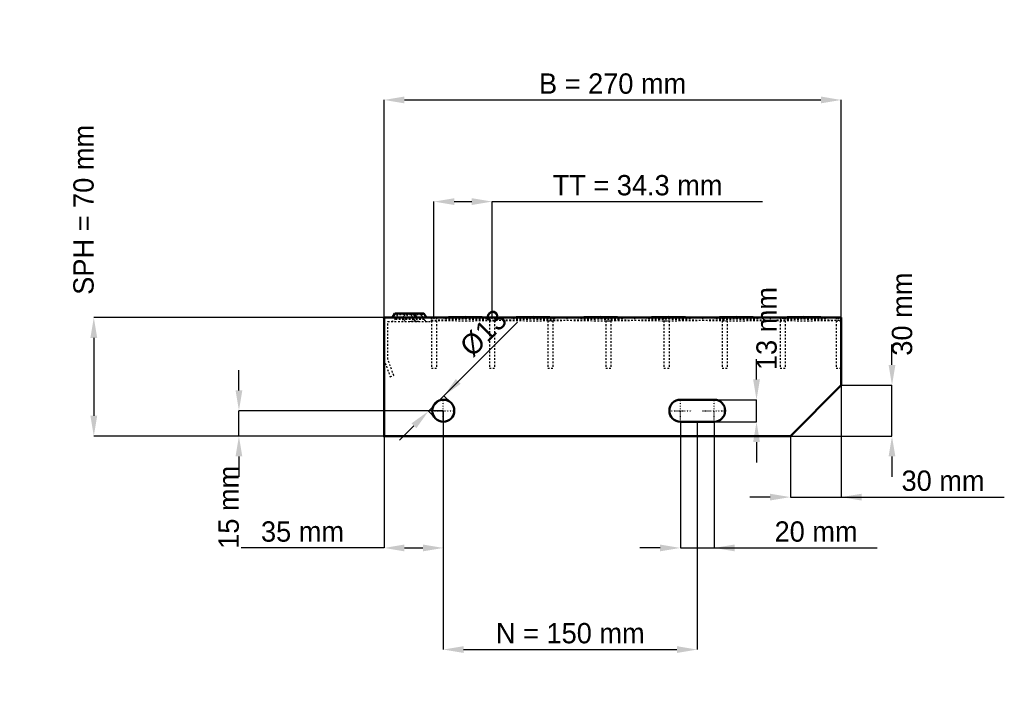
# Model space of a CAD drawing. Header units: millimetres. Extents: x -215 to 366, y -154 to 246.
import ezdxf

# ---------------------------------------------------------------- set-up
doc = ezdxf.new("R2010")
doc.units = ezdxf.units.MM
doc.linetypes.add('Center', pattern=[1.5, 0.45, -0.5, 0.05, -0.5])
doc.linetypes.add('Dashed', pattern=[2, 1, -1])
for name, color, linetype, lineweight in [('2d ConnectionPoints', 7, 'Continuous', 50), ('AM_0', 7, 'Continuous', 50), ('AM_5', 3, 'Continuous', 25), ('AM_7', 7, 'Center', 25), ('AM_9', 6, 'Dashed', 25)]:
    doc.layers.add(name, color=color, linetype=linetype, lineweight=lineweight)
doc.dimstyles.new('ISO-25', dxfattribs={"dimtxt": 2.5, "dimasz": 2.5, "dimexe": 1.25, "dimexo": 0.625, "dimtad": 1, "dimtxsty": 'Standard', "dimcen": 2.5, "dimadec": 0, "dimazin": 0, "dimtfac": 1, "dimtmove": 0, "dimatfit": 3, "dimfxl": 1, "dimarcsym": 0})

# ---------------------------------------------------------------- blocks, each defined once
blk = doc.blocks.new('1_vud62bo3akmqspb6cg4u9nais________0_in_L10002310SP33034383350_0')
at = {"layer": 'AM_0'}
for p, q in [((28, 70), (48, 70.33)), ((48, 70.33), (68, 70)), ((48, 70.33), (48, 70)), ((68, 70), (88, 70.33)), ((88, 70.33), (108, 70)), ((88, 70.33), (88, 70)), ((108, 70), (128, 70.33)), ((128, 70.33), (148, 70)), ((128, 70.33), (128, 70)), ((148, 70), (168, 70.33)), ((168, 70.33), (188, 70)), ((168, 70.33), (168, 70)), ((188, 70), (208, 70.33)), ((208, 70.33), (228, 70)), ((208, 70.33), (208, 70)), ((228, 70), (248, 70.33)), ((248, 70.33), (268, 70)), ((248, 70.33), (248, 70)), ((268, 70), (270, 70.03)), ((270, 70.01), (270, 70.03))]:
    blk.add_line(p, q, dxfattribs=at)
at = {"layer": 'AM_9'}
for p, q in [((28, 70), (68, 68.4)), ((28, 68.4), (68, 70)), ((48, 70), (48, 68.07)), ((68, 70), (108, 68.4)), ((68, 68.4), (108, 70)), ((68, 70), (68, 68.4)), ((88, 70), (88, 68.07)), ((108, 70), (148, 68.4)), ((108, 70), (108, 68.4)), ((108, 68.4), (148, 70)), ((128, 70), (128, 68.07)), ((148, 70), (188, 68.4)), ((148, 68.4), (188, 70)), ((148, 70), (148, 68.4)), ((168, 70), (168, 68.07)), ((188, 70), (228, 68.4)), ((188, 70), (188, 68.4)), ((188, 68.4), (228, 70)), ((208, 70), (208, 68.07)), ((228, 70), (268, 68.4)), ((228, 68.4), (268, 70)), ((228, 70), (228, 68.4)), ((248, 70), (248, 68.07)), ((268, 70), (270, 69.92)), ((268, 70), (268, 68.4)), ((28, 68.4), (48, 68.07)), ((48, 68.07), (68, 68.4)), ((68, 68.4), (88, 68.07)), ((88, 68.07), (108, 68.4)), ((108, 68.4), (128, 68.07)), ((128, 68.07), (148, 68.4)), ((148, 68.4), (168, 68.07)), ((168, 68.07), (188, 68.4)), ((188, 68.4), (208, 68.07)), ((208, 68.07), (228, 68.4)), ((228, 68.4), (248, 68.07)), ((248, 68.07), (268, 68.4)), ((268, 68.4), (270, 68.48)), ((268, 68.4), (270, 68.37))]:
    blk.add_line(p, q, dxfattribs=at)
blk = doc.blocks.new('2_L600350381323FRONT_0_in_L10002310SP33034383350_0')
at = {"layer": 'AM_0'}
for p, q in [((6.43, 72.46), (5.01, 70)), ((6.43, 72.46), (23.57, 72.46)), ((18.99, 70), (17.57, 72.46)), ((24.99, 70), (23.57, 72.46))]:
    blk.add_line(p, q, dxfattribs=at)
at = {"layer": 'AM_7'}
for p, q in [((12, 73), (12, 67.5)), ((18, 73), (18, 67.5))]:
    blk.add_line(p, q, dxfattribs=at)
at = {"layer": 'AM_9'}
for p, q in [((7.89, 71.62), (6.3, 68.87)), ((6.43, 72.46), (7.89, 71.62)), ((22.11, 71.62), (7.89, 71.62)), ((12.43, 72.46), (11.01, 70)), ((13.89, 71.62), (12.3, 68.87)), ((12.43, 72.46), (13.89, 71.62)), ((16.11, 71.62), (17.57, 72.46)), ((17.7, 68.87), (16.11, 71.62)), ((22.11, 71.62), (23.57, 72.46)), ((23.7, 68.87), (22.11, 71.62)), ((28, 67.75), (28, 70)), ((2.25, 45.4), (2.25, 67.75)), ((2.25, 67.75), (28, 67.75)), ((23.7, 68.87), (6.3, 68.87)), ((19.28, 67.81), (21.08, 67.75)), ((0, 45), (3.64, 35)), ((5.75, 35.77), (2.25, 45.4)), ((3.64, 35), (5.75, 35.77))]:
    blk.add_line(p, q, dxfattribs=at)
blk.add_lwpolyline([(14.92, 67.75), (16.46, 67.8), (18, 67.84), (19.28, 67.81)], dxfattribs=at)
for centre, start, end in [((4.35, 70), 270, 330), ((10.35, 70), 270, 330), ((19.65, 70), 210, 270), ((25.65, 70), 210, 270)]:
    blk.add_arc(centre, 2.25, start, end, dxfattribs=at)
blk = doc.blocks.new('3_L60003038133HORIZONTAL1_0_in_L10002310SP33034383350_0')
at = {"layer": 'AM_9'}
for p, q in [((267, 70), (267, 40)), ((267, 68.0685), (270, 68.0685)), ((270, 40), (267, 40))]:
    blk.add_line(p, q, dxfattribs=at)
blk = doc.blocks.new('4_L60003038133HORIZONTAL2_0_in_L10002310SP33034383350_0')
at = {"layer": 'AM_9'}
for p, q in [((233.98, 70), (233.98, 40)), ((236.98, 70), (236.98, 40)), ((233.98, 68.0685), (236.98, 68.0685)), ((236.98, 40), (233.98, 40))]:
    blk.add_line(p, q, dxfattribs=at)
blk = doc.blocks.new('5_L60003038133HORIZONTAL3_0_in_L10002310SP33034383350_0')
at = {"layer": 'AM_9'}
for p, q in [((199.65, 70), (199.65, 40)), ((202.65, 70), (202.65, 40)), ((199.65, 68.0685), (202.65, 68.0685)), ((202.65, 40), (199.65, 40))]:
    blk.add_line(p, q, dxfattribs=at)
blk = doc.blocks.new('6_L60003038133HORIZONTAL4_0_in_L10002310SP33034383350_0')
at = {"layer": 'AM_9'}
for p, q in [((165.32, 70), (165.32, 40)), ((168.32, 70), (168.32, 40)), ((165.32, 68.0685), (168.32, 68.0685)), ((168.32, 40), (165.32, 40))]:
    blk.add_line(p, q, dxfattribs=at)
blk = doc.blocks.new('7_L60003038133HORIZONTAL5_0_in_L10002310SP33034383350_0')
at = {"layer": 'AM_9'}
for p, q in [((130.99, 70), (130.99, 40)), ((133.99, 70), (133.99, 40)), ((130.99, 68.0685), (133.99, 68.0685)), ((133.99, 40), (130.99, 40))]:
    blk.add_line(p, q, dxfattribs=at)
blk = doc.blocks.new('8_L60003038133HORIZONTAL6_0_in_L10002310SP33034383350_0')
at = {"layer": 'AM_9'}
for p, q in [((96.66, 70), (96.66, 40)), ((99.66, 70), (99.66, 40)), ((96.66, 68.0685), (99.66, 68.0685)), ((99.66, 40), (96.66, 40))]:
    blk.add_line(p, q, dxfattribs=at)
blk = doc.blocks.new('9_L60003038133HORIZONTAL7_0_in_L10002310SP33034383350_0')
at = {"layer": 'AM_9'}
for p, q in [((62.33, 70), (62.33, 40)), ((65.33, 70), (65.33, 40)), ((62.33, 68.0685), (65.33, 68.0685)), ((65.33, 40), (62.33, 40))]:
    blk.add_line(p, q, dxfattribs=at)
blk = doc.blocks.new('10_L60003038133HORIZONTAL8_0_in_L10002310SP33034383350_0')
at = {"layer": 'AM_9'}
for p, q in [((28, 70), (28, 40)), ((31, 70), (31, 40)), ((28, 68.0685), (31, 68.0685)), ((31, 40), (28, 40))]:
    blk.add_line(p, q, dxfattribs=at)
blk = doc.blocks.new('11_L270600350334332703LEFT_0_in_L10002310SP33034383350_0')
at = {"layer": 'AM_0'}
for p, q in [((270, 70), (0, 70)), ((0, 70), (0, 0)), ((270, 30), (270, 70)), ((240, 0), (270, 30)), ((195, 21.5), (175, 21.5)), ((175, 8.5), (195, 8.5)), ((0, 0), (240, 0))]:
    blk.add_line(p, q, dxfattribs=at)
blk.add_circle((35, 15), 6.5, dxfattribs=at)
for centre, start, end in [((175, 15), 90, 270), ((195, 15), 270, 90)]:
    blk.add_arc(centre, 6.5, start, end, dxfattribs=at)
at = {"layer": 'AM_7'}
for p, q in [((35, 8.175), (35, 21.825)), ((175, 8.175), (175, 21.825)), ((195, 8.175), (195, 21.825)), ((28.175, 15), (41.825, 15)), ((168.175, 15), (181.825, 15)), ((188.175, 15), (201.825, 15))]:
    blk.add_line(p, q, dxfattribs=at)
blk = doc.blocks.new('*D12')
at = {"layer": 'AM_5', "color": 0, "lineweight": -2}
for p, q in [((0, 70), (0, 198.46)), ((12, 198.46), (258, 198.46)), ((270, 70), (270, 198.46))]:
    blk.add_line(p, q, dxfattribs=at)
at = {"layer": 'AM_5', "color": 0}
for points in [[(12, 200.46), (12, 196.46), (0, 198.46)], [(258, 196.46), (258, 200.46), (270, 198.46)]]:
    blk.add_solid(points, dxfattribs=at)
at = {"layer": 'Defpoints', "color": 0}
for p in [(270, 198.46), (0, 70), (270, 70)]:
    blk.add_point(p, dxfattribs=at)
at = {"layer": 'AM_5', "color": 0, "insert": (135, 208.06), "char_height": 12, "attachment_point": 5}
blk.add_mtext('B = 270 mm', dxfattribs=at)
blk = doc.blocks.new('*D13')
at = {"layer": 'AM_5', "color": 0, "lineweight": -2}
for p, q in [((29.5, 70), (29.5, 138.46)), ((41.5, 138.46), (51.83, 138.46)), ((63.83, 70), (63.83, 138.46)), ((63.83, 138.46), (223.6, 138.46))]:
    blk.add_line(p, q, dxfattribs=at)
at = {"layer": 'AM_5', "color": 0}
for points in [[(41.5, 140.46), (41.5, 136.46), (29.5, 138.46)], [(51.83, 136.46), (51.83, 140.46), (63.83, 138.46)]]:
    blk.add_solid(points, dxfattribs=at)
at = {"layer": 'Defpoints', "color": 0}
for p in [(63.83, 138.46), (29.5, 70), (63.83, 70)]:
    blk.add_point(p, dxfattribs=at)
at = {"layer": 'AM_5', "color": 0, "insert": (149.72, 148.06), "char_height": 12, "attachment_point": 5}
blk.add_mtext('TT = 34.3 mm', dxfattribs=at)
blk = doc.blocks.new('*D14')
at = {"layer": 'AM_5', "color": 0, "lineweight": -2}
for p, q in [((0, 70), (-171.43, 70)), ((-171.43, 58), (-171.43, 12)), ((0, 0), (-171.43, 0))]:
    blk.add_line(p, q, dxfattribs=at)
at = {"layer": 'AM_5', "color": 0}
for points in [[(-169.43, 58), (-173.43, 58), (-171.43, 70)], [(-173.43, 12), (-169.43, 12), (-171.43, 0)]]:
    blk.add_solid(points, dxfattribs=at)
at = {"layer": 'Defpoints', "color": 0}
for p in [(0, 70), (-171.43, 0), (0, 0)]:
    blk.add_point(p, dxfattribs=at)
at = {"layer": 'AM_5', "color": 0, "insert": (-177.43, 133.6), "char_height": 12, "attachment_point": 5, "rotation": 90}
blk.add_mtext('SPH = 70 mm', dxfattribs=at)
blk = doc.blocks.new('*D15')
at = {"layer": 'AM_5', "color": 0, "lineweight": -2}
for p, q in [((-85.71, 27), (-85.71, 39)), ((35, 15), (-85.71, 15)), ((-85.71, 0), (-85.71, 15)), ((0, 0), (-85.71, 0)), ((-85.71, -12), (-85.71, -24))]:
    blk.add_line(p, q, dxfattribs=at)
at = {"layer": 'AM_5', "color": 0}
for points in [[(-87.71, 27), (-83.71, 27), (-85.71, 15)], [(-83.71, -12), (-87.71, -12), (-85.71, 0)]]:
    blk.add_solid(points, dxfattribs=at)
at = {"layer": 'Defpoints', "color": 0}
for p in [(-85.71, 15), (35, 15), (0, 0)]:
    blk.add_point(p, dxfattribs=at)
at = {"layer": 'AM_5', "color": 0, "insert": (-91.71, -42), "char_height": 12, "attachment_point": 5, "rotation": 90}
blk.add_mtext('15 mm', dxfattribs=at)
blk = doc.blocks.new('*D16')
at = {"layer": 'AM_5', "color": 0, "lineweight": -2}
for p, q in [((35, 15), (35, -66)), ((0, 0), (0, -66)), ((0, -66), (-84.34, -66)), ((12, -66), (23, -66))]:
    blk.add_line(p, q, dxfattribs=at)
at = {"layer": 'AM_5', "color": 0}
for points in [[(12, -64), (12, -68), (0, -66)], [(23, -68), (23, -64), (35, -66)]]:
    blk.add_solid(points, dxfattribs=at)
at = {"layer": 'Defpoints', "color": 0}
for p in [(35, 15), (0, 0), (35, -66)]:
    blk.add_point(p, dxfattribs=at)
at = {"layer": 'AM_5', "color": 0, "insert": (-48.17, -56.4), "char_height": 12, "attachment_point": 5}
blk.add_mtext('35 mm', dxfattribs=at)
blk = doc.blocks.new('*D17')
at = {"layer": 'AM_5', "color": 0, "lineweight": -2}
for p, q in [((175, 8.5), (175, -66)), ((195, 8.5), (195, -66)), ((163, -66), (151, -66)), ((175, -66), (195, -66)), ((195, -66), (291.34, -66)), ((207, -66), (219, -66))]:
    blk.add_line(p, q, dxfattribs=at)
at = {"layer": 'AM_5', "color": 0}
for points in [[(163, -68), (163, -64), (175, -66)], [(207, -64), (207, -68), (195, -66)]]:
    blk.add_solid(points, dxfattribs=at)
at = {"layer": 'Defpoints', "color": 0}
for p in [(175, 8.5), (195, 8.5), (195, -66)]:
    blk.add_point(p, dxfattribs=at)
at = {"layer": 'AM_5', "color": 0, "insert": (255.17, -56.4), "char_height": 12, "attachment_point": 5}
blk.add_mtext('20 mm', dxfattribs=at)
blk = doc.blocks.new('*D18')
at = {"layer": 'AM_5', "color": 0, "lineweight": -2}
for p, q in [((220, 33.5), (220, 45.5)), ((195, 21.5), (220, 21.5)), ((220, 8.5), (220, 21.5)), ((195, 8.5), (220, 8.5)), ((220, -3.5), (220, -15.5))]:
    blk.add_line(p, q, dxfattribs=at)
at = {"layer": 'AM_5', "color": 0}
for points in [[(218, 33.5), (222, 33.5), (220, 21.5)], [(222, -3.5), (218, -3.5), (220, 8.5)]]:
    blk.add_solid(points, dxfattribs=at)
at = {"layer": 'Defpoints', "color": 0}
for p in [(195, 21.5), (220, 21.5), (195, 8.5)]:
    blk.add_point(p, dxfattribs=at)
at = {"layer": 'AM_5', "color": 0, "insert": (226, 63.5), "char_height": 12, "attachment_point": 5, "rotation": 90}
blk.add_mtext('13 mm', dxfattribs=at)
blk = doc.blocks.new('*D19')
at = {"layer": 'AM_5', "color": 0, "lineweight": -2}
for p, q in [((270, 30), (270, -36)), ((240, 0), (240, -36)), ((228, -36), (216, -36)), ((240, -36), (270, -36)), ((270, -36), (366.34, -36)), ((282, -36), (294, -36))]:
    blk.add_line(p, q, dxfattribs=at)
at = {"layer": 'AM_5', "color": 0}
for points in [[(228, -38), (228, -34), (240, -36)], [(282, -34), (282, -38), (270, -36)]]:
    blk.add_solid(points, dxfattribs=at)
at = {"layer": 'Defpoints', "color": 0}
for p in [(270, 30), (240, 0), (270, -36)]:
    blk.add_point(p, dxfattribs=at)
at = {"layer": 'AM_5', "color": 0, "insert": (330.17, -26.4), "char_height": 12, "attachment_point": 5}
blk.add_mtext('30 mm', dxfattribs=at)
blk = doc.blocks.new('*D20')
at = {"layer": 'AM_5', "color": 0, "lineweight": -2}
for p, q in [((300, 42), (300, 54)), ((270, 30), (300, 30)), ((300, 0), (300, 30)), ((240, 0), (300, 0)), ((300, -12), (300, -24))]:
    blk.add_line(p, q, dxfattribs=at)
at = {"layer": 'AM_5', "color": 0}
for points in [[(298, 42), (302, 42), (300, 30)], [(302, -12), (298, -12), (300, 0)]]:
    blk.add_solid(points, dxfattribs=at)
at = {"layer": 'Defpoints', "color": 0}
for p in [(270, 30), (300, 30), (240, 0)]:
    blk.add_point(p, dxfattribs=at)
at = {"layer": 'AM_5', "color": 0, "insert": (306, 72), "char_height": 12, "attachment_point": 5, "rotation": 90}
blk.add_mtext('30 mm', dxfattribs=at)
blk = doc.blocks.new('*D21')
at = {"layer": 'AM_5', "color": 0, "lineweight": -2}
for p, q in [((35, 15), (35, -126)), ((185, 8.5), (185, -126)), ((47, -126), (173, -126))]:
    blk.add_line(p, q, dxfattribs=at)
at = {"layer": 'AM_5', "color": 0}
for points in [[(47, -124), (47, -128), (35, -126)], [(173, -128), (173, -124), (185, -126)]]:
    blk.add_solid(points, dxfattribs=at)
at = {"layer": 'Defpoints', "color": 0}
for p in [(35, 15), (185, 8.5), (185, -126)]:
    blk.add_point(p, dxfattribs=at)
at = {"layer": 'AM_5', "color": 0, "insert": (110, -116.4), "char_height": 12, "attachment_point": 5}
blk.add_mtext('N = 150 mm', dxfattribs=at)
blk = doc.blocks.new('*D22')
at = {"layer": 'AM_5', "color": 0, "lineweight": -2}
for p, q in [((35.35, 23.84), (78.83, 67.32)), ((43.84, 32.32), (52.32, 40.81)), ((26.16, 14.65), (35.35, 23.84)), ((39.6, 19.6), (35.35, 23.84)), ((30.4, 10.4), (26.16, 14.65)), ((17.68, 6.16), (9.19, -2.32))]:
    blk.add_line(p, q, dxfattribs=at)
at = {"layer": 'AM_5', "color": 0}
for points in [[(42.42, 33.74), (45.25, 30.91), (35.35, 23.84)], [(19.09, 4.75), (16.26, 7.58), (26.16, 14.65)]]:
    blk.add_solid(points, dxfattribs=at)
at = {"layer": 'Defpoints', "color": 0}
for p in [(35.35, 23.84), (39.6, 19.6), (30.4, 10.4)]:
    blk.add_point(p, dxfattribs=at)
at = {"layer": 'AM_5', "color": 0, "insert": (58.79, 60.85), "char_height": 12, "attachment_point": 5, "rotation": 45}
blk.add_mtext('Ø13', dxfattribs=at)

msp = doc.modelspace()

# ---------------------------------------------------------------- linework, layer by layer
at = {"layer": '2d ConnectionPoints'}
for p in [(0, 70), (0, 70), (0, 70), (0, 70), (0, 70), (0, 70), (28, 70), (29.5, 70), (29.5, 70), (63.83, 70), (63.83, 70), (98.16, 70), (98.16, 70), (132.49, 70), (132.49, 70), (166.82, 70), (166.82, 70), (201.15, 70), (201.15, 70), (235.48, 70), (235.48, 70), (268.5, 70), (0, 0), (0, 0)]:
    msp.add_point(p, dxfattribs=at)

# ---------------------------------------------------------------- block references
for name in ['2_L600350381323FRONT_0_in_L10002310SP33034383350_0', '11_L270600350334332703LEFT_0_in_L10002310SP33034383350_0', '1_vud62bo3akmqspb6cg4u9nais________0_in_L10002310SP33034383350_0', '10_L60003038133HORIZONTAL8_0_in_L10002310SP33034383350_0', '9_L60003038133HORIZONTAL7_0_in_L10002310SP33034383350_0', '8_L60003038133HORIZONTAL6_0_in_L10002310SP33034383350_0', '7_L60003038133HORIZONTAL5_0_in_L10002310SP33034383350_0', '6_L60003038133HORIZONTAL4_0_in_L10002310SP33034383350_0', '5_L60003038133HORIZONTAL3_0_in_L10002310SP33034383350_0', '4_L60003038133HORIZONTAL2_0_in_L10002310SP33034383350_0', '3_L60003038133HORIZONTAL1_0_in_L10002310SP33034383350_0']:
    msp.add_blockref(name, (0, 0))

# ---------------------------------------------------------------- dimensions: what is measured, and where the dimension line sits
at = {"layer": 'AM_5'}
for base, p1, p2, text, picture, middle in [((270, 198.46), (0, 70), (270, 70), 'B = 270 mm', '*D12', (135, 198.46)), ((63.83, 138.46), (29.5, 70), (63.83, 70), 'TT = 34.3 mm', '*D13', (149.716, 138.46)), ((270, -36), (240, 0), (270, 30), '30 mm', '*D19', (330.171, -36)), ((35, -66), (0, 0), (35, 15), '35 mm', '*D16', (-48.171, -66)), ((185, -126), (35, 15), (185, 8.5), 'N = 150 mm', '*D21', (110, -126)), ((195, -66), (175, 8.5), (195, 8.5), '20 mm', '*D17', (255.171, -66))]:
    dim = msp.add_linear_dim(base=base, p1=p1, p2=p2, text=text, dimstyle='ISO-25', override={"dimtxt": 12, "dimasz": 12, "dimexe": 0, "dimexo": 0, "dimgap": 3.6}, dxfattribs=at)
    dim.commit()
    dim.dimension.update_dxf_attribs({"geometry": picture, "text_midpoint": middle, "dimtype": 160})
for base, p1, p2, text, picture, middle in [((-171.429, 0), (0, 70), (0, 0), 'SPH = 70 mm', '*D14', (-177.429, 133.6)), ((300, 30), (240, 0), (270, 30), '30 mm', '*D20', (306, 72)), ((220, 21.5), (195, 8.5), (195, 21.5), '13 mm', '*D18', (226, 63.5)), ((-85.714, 15), (0, 0), (35, 15), '15 mm', '*D15', (-91.714, -42))]:
    dim = msp.add_linear_dim(base=base, p1=p1, p2=p2, angle=90, text=text, dimstyle='ISO-25', override={"dimtxt": 12, "dimasz": 12, "dimexe": 0, "dimexo": 0, "dimgap": 3.6}, dxfattribs=at)
    dim.commit()
    dim.dimension.update_dxf_attribs({"geometry": picture, "text_midpoint": middle, "dimtype": 160, "text_rotation": 90})
dim = msp.add_linear_dim(base=(35.354, 23.839), p1=(30.404, 10.404), p2=(39.596, 19.596), angle=45, text='Ø13', dimstyle='ISO-25', override={"dimtxt": 12, "dimasz": 12, "dimexe": 0, "dimexo": 0, "dimgap": 3.6}, dxfattribs=at)
dim.commit()
dim.dimension.update_dxf_attribs({"geometry": '*D22', "text_midpoint": (65.577, 54.063), "dimtype": 161})

doc.saveas('drawing.dxf')
